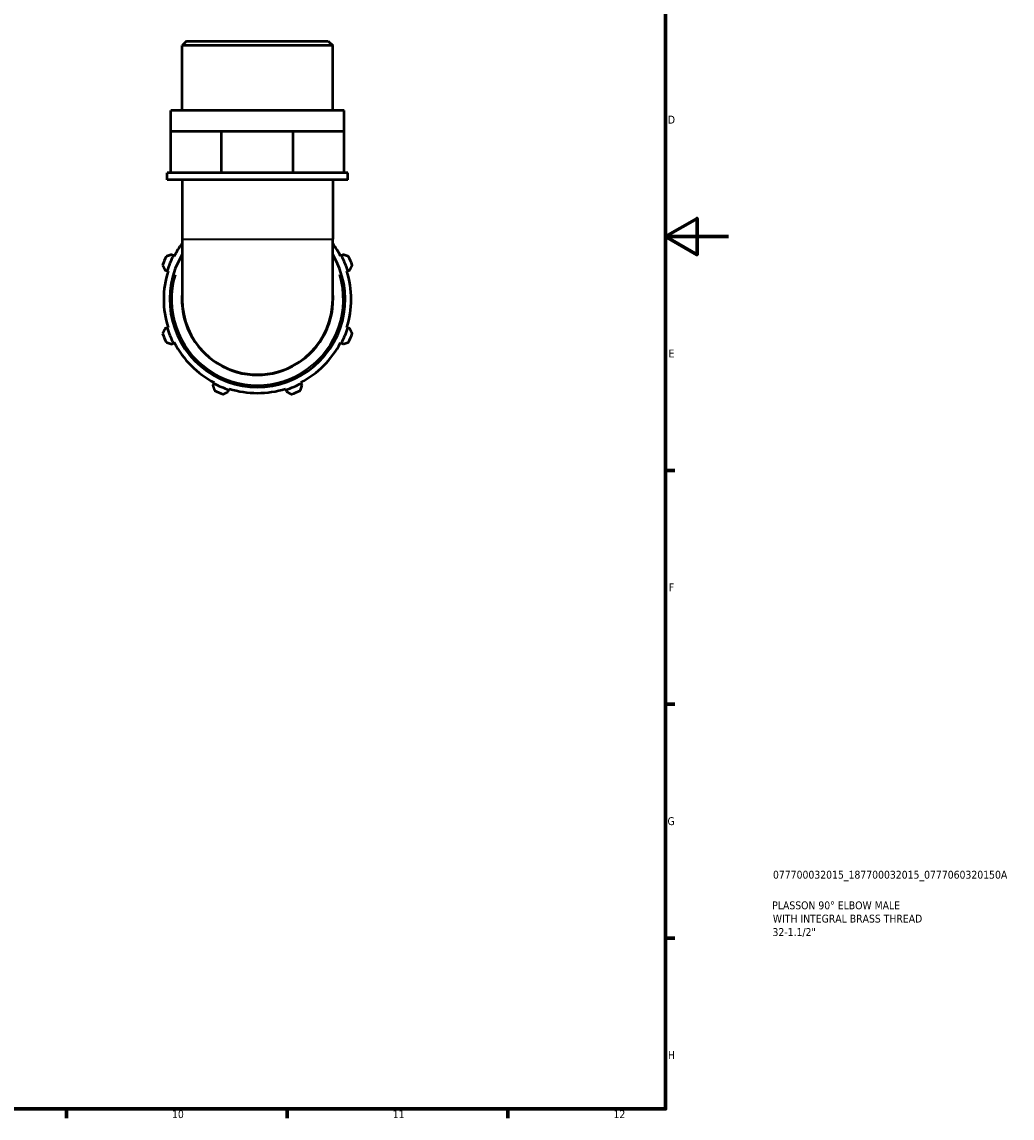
# Model space of a CAD drawing. Header units: millimetres. Extents: x 0 to 931, y 0 to 920.
# Tile 5 of 6: x 617 to 931, y 17 to 365. Entities that reach past the tile are written whole.
import ezdxf

# ---------------------------------------------------------------- set-up
doc = ezdxf.new("R2010")
doc.units = ezdxf.units.MM
for name, color, linetype, lineweight in [('Border (ISO)', 7, 'Continuous', 70), ('Title (ISO)', 7, 'Continuous', 50), ('Visible (ISO)', 7, 'Continuous', 50), ('Visible Narrow (ISO)', 7, 'Continuous', 35)]:
    doc.layers.add(name, color=color, linetype=linetype, lineweight=lineweight)
doc.styles.add('Note Text (ISO)', font='tahoma.ttf')

# ---------------------------------------------------------------- blocks, each defined once
blk = doc.blocks.new('Borders Default Border')
at = {"layer": 'Border (ISO)'}
for p, q in [((821, 222.75), (823.9, 222.75)), ((821, 148.5), (823.9, 148.5)), ((821, 74.25), (823.9, 74.25)), ((630.75, 20), (630.75, 17.1)), ((700.83, 20), (700.83, 17.1)), ((770.92, 20), (770.92, 17.1))]:
    blk.add_line(p, q, dxfattribs=at)
at = {"layer": 'Border (ISO)', "flags": 128}
for points in [[(20, 20), (20, 574), (821, 574), (821, 20), (20, 20)], [(841, 297), (821, 297), (831, 302.77), (831, 291.23), (821, 297)]]:
    blk.add_lwpolyline(points, dxfattribs=at)
at = {"layer": 'Border (ISO)', "color": 232, "true_color": 0xca0064, "char_height": 2.5, "attachment_point": 7, "style": 'Note Text (ISO)'}
for s, insert in [('D', (821.73, 332.88)), ('E', (821.94, 258.63)), ('F', (822, 184.38)), ('G', (821.61, 110.08)), ('H', (821.74, 35.88)), ('10', (664.29, 17.05)), ('11', (734.37, 17.1)), ('12', (804.46, 17.1))]:
    blk.add_mtext(s, dxfattribs=dict(at, insert=insert))
blk = doc.blocks.new('Title Blocks ISO')
at = {"layer": 'Title (ISO)', "color": 232, "true_color": 0xca0064, "style": 'Note Text (ISO)'}
for tag, p in [('PART_NUMBER_001', (34.08, 73.13)), ('DESCRIPTION_001', (33.84, 63.4)), ('DESCRIPTION_002', (34.05, 59.19)), ('DESCRIPTION_003', (33.93, 54.91))]:
    blk.add_attdef(tag, p, '', height=2.5, dxfattribs=at)

msp = doc.modelspace()

# ---------------------------------------------------------------- linework, layer by layer
at = {"layer": 'Visible (ISO)'}
for p, q in [((668.944, 359.072), (667.51, 357.638)), ((668.944, 359.072), (713.879, 359.072)), ((713.879, 359.072), (715.313, 357.638)), ((667.51, 337.072), (667.51, 357.638)), ((715.313, 357.638), (667.51, 357.638)), ((715.313, 337.072), (715.313, 357.638)), ((718.898, 337.072), (663.925, 337.072)), ((663.925, 330.472), (663.925, 337.072)), ((718.898, 330.472), (718.898, 337.072)), ((663.925, 330.472), (671.975, 330.472)), ((663.925, 317.272), (663.925, 330.472)), ((671.975, 330.472), (680.026, 330.472)), ((680.026, 330.472), (691.411, 330.472)), ((680.026, 317.272), (680.026, 330.472)), ((691.411, 330.472), (702.797, 330.472)), ((702.797, 330.472), (710.847, 330.472)), ((702.797, 317.272), (702.797, 330.472)), ((710.847, 330.472), (718.898, 330.472)), ((718.898, 317.272), (718.898, 330.472)), ((663.925, 317.272), (662.729, 317.272)), ((662.729, 315.072), (662.729, 317.272)), ((666.182, 317.272), (663.925, 317.272)), ((677.769, 317.272), (666.182, 317.272)), ((680.026, 317.272), (677.769, 317.272)), ((683.218, 317.272), (680.026, 317.272)), ((699.604, 317.272), (683.218, 317.272)), ((702.797, 317.272), (699.604, 317.272)), ((705.054, 317.272), (702.797, 317.272)), ((716.641, 317.272), (705.054, 317.272)), ((718.898, 317.272), (716.641, 317.272)), ((720.093, 317.272), (718.898, 317.272)), ((720.093, 315.072), (720.093, 317.272)), ((720.093, 315.072), (662.729, 315.072)), ((667.51, 315.072), (667.51, 296.193)), ((715.313, 315.072), (715.313, 296.193)), ((667.51, 296.193), (667.51, 277.072)), ((715.313, 277.072), (715.313, 296.193)), ((664.73, 290.961), (664.162, 291.257)), ((665.014, 290.813), (664.73, 290.961)), ((718.093, 290.961), (717.809, 290.813)), ((718.66, 291.257), (718.093, 290.961)), ((662.113, 286.309), (662.723, 286.117)), ((662.723, 286.117), (663.029, 286.021)), ((719.794, 286.021), (720.099, 286.117)), ((720.099, 286.117), (720.709, 286.309)), ((662.723, 268.027), (662.113, 267.834)), ((663.029, 268.123), (662.723, 268.027)), ((720.099, 268.027), (719.794, 268.123)), ((720.709, 267.834), (720.099, 268.027)), ((664.162, 262.887), (664.73, 263.182)), ((664.73, 263.182), (665.014, 263.33)), ((717.809, 263.33), (718.093, 263.182)), ((718.093, 263.182), (718.66, 262.887)), ((677.67, 250.674), (677.522, 250.391)), ((705.301, 250.391), (705.153, 250.674)), ((677.522, 250.391), (677.226, 249.823)), ((682.174, 247.774), (682.366, 248.384)), ((682.366, 248.384), (682.462, 248.689)), ((700.36, 248.689), (700.457, 248.384)), ((700.457, 248.384), (700.649, 247.774)), ((705.596, 249.823), (705.301, 250.391))]:
    msp.add_line(p, q, dxfattribs=at)
for radius, start, end in [(29.76, 143.43118, 152.5), (29.76, 27.5, 36.56882), (32, 154.79198, 160.20802), (30.08, 152.5, 162.5), (27.84, 149.15203, 30.84797), (30.08, 17.5, 27.5), (32, 19.79198, 25.20802), (29.76, 162.5, 197.5), (29.76, 342.5, 17.5), (24, 174.80723, 5.19277), (23.901, 180, 0), (30.08, 197.5, 207.5), (30.08, 332.5, 342.5), (32, 199.79198, 205.20802), (32, 334.79198, 340.20802), (29.76, 207.5, 242.5), (29.76, 297.5, 332.5), (30.08, 242.5, 252.5), (32, 244.79198, 250.20802), (29.76, 252.5, 287.5), (30.08, 287.5, 297.5), (32, 289.79198, 295.20802)]:
    msp.add_arc((691.411, 277.072), radius, start, end, dxfattribs=at)
for points, weights in [([(664.162, 291.257), (663.328, 290.984), (662.459, 290.701)], [1.00693231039, 1.01329853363, 1.01887259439]), ([(720.364, 290.701), (719.495, 290.984), (718.66, 291.257)], [1.01887259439, 1.01329853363, 1.00693231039]), ([(661.302, 287.907), (661.716, 287.092), (662.113, 286.309)], [1.01887259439, 1.01329853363, 1.00693231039]), ([(720.709, 286.309), (721.107, 287.092), (721.521, 287.907)], [1.00693231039, 1.01329853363, 1.01887259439]), ([(662.113, 267.834), (661.716, 267.052), (661.302, 266.236)], [1.00693231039, 1.01329853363, 1.01887259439]), ([(721.521, 266.236), (721.107, 267.052), (720.709, 267.834)], [1.01887259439, 1.01329853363, 1.00693231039]), ([(662.459, 263.443), (663.328, 263.159), (664.162, 262.887)], [1.01887259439, 1.01329853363, 1.00693231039]), ([(718.66, 262.887), (719.495, 263.159), (720.364, 263.443)], [1.00693231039, 1.01329853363, 1.01887259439]), ([(677.226, 249.823), (677.499, 248.988), (677.782, 248.119)], [1.00693231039, 1.01329853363, 1.01887259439]), ([(680.576, 246.962), (681.391, 247.376), (682.174, 247.774)], [1.01887259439, 1.01329853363, 1.00693231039]), ([(700.649, 247.774), (701.432, 247.376), (702.247, 246.962)], [1.00693231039, 1.01329853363, 1.01887259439]), ([(705.04, 248.119), (705.324, 248.988), (705.596, 249.823)], [1.01887259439, 1.01329853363, 1.00693231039])]:
    msp.add_rational_spline(points, weights, degree=2, dxfattribs=at)
at = {"layer": 'Visible Narrow (ISO)'}
msp.add_line((667.804, 296.193), (715.019, 296.193), dxfattribs=at)
msp.add_arc((691.411, 277.072), 27.2, 163.34076, 16.65924, dxfattribs=at)

# ---------------------------------------------------------------- block references
msp.add_blockref('Borders Default Border', (0, 0))
msp.add_blockref('Title Blocks ISO', (821, 20)).add_auto_attribs({'PART_NUMBER_001': '077700032015_187700032015_0777060320150A', 'DESCRIPTION_001': 'PLASSON 90° ELBOW MALE', 'DESCRIPTION_002': 'WITH INTEGRAL BRASS THREAD', 'DESCRIPTION_003': '32-1.1/2"'})

doc.saveas('drawing.dxf')
